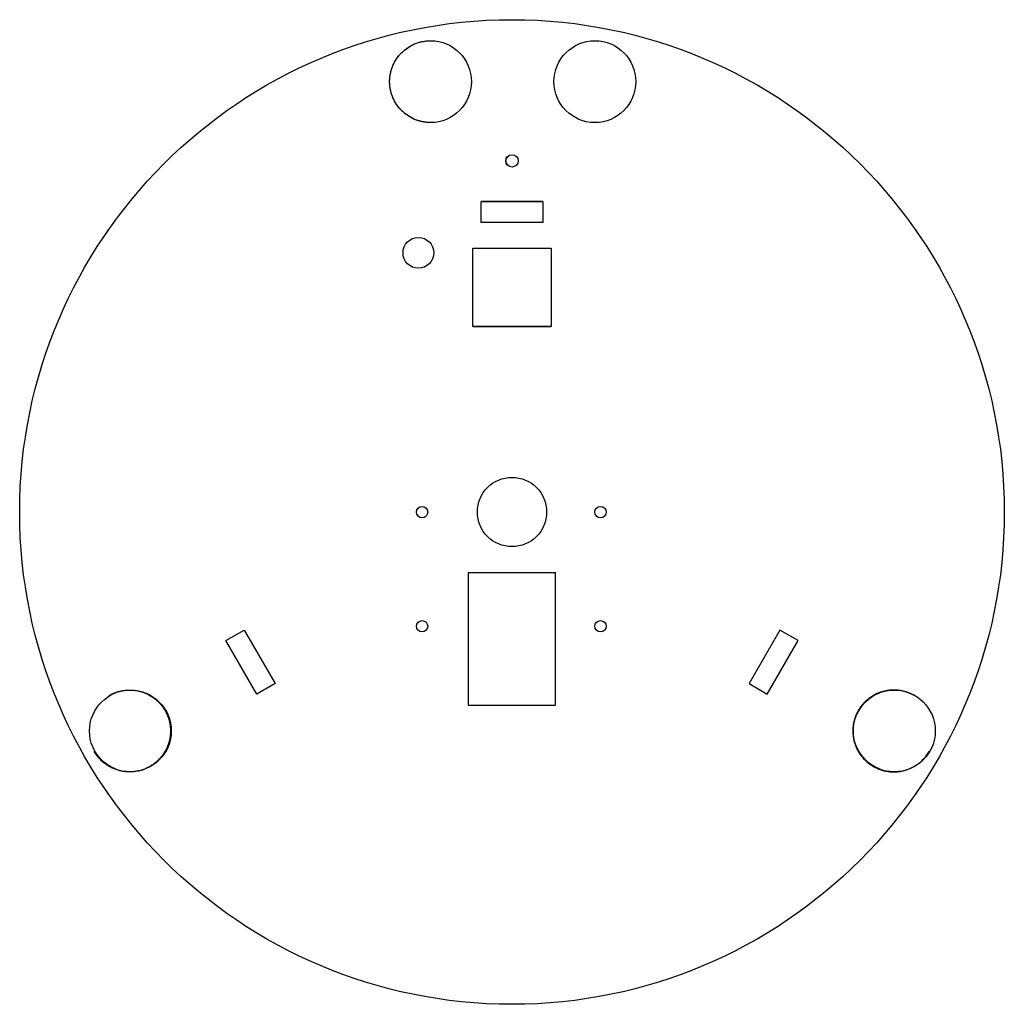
# Model space of a CAD drawing. Header units: millimetres. Extents: x -155 to 165, y -163 to 157.
import ezdxf

# ---------------------------------------------------------------- set-up
doc = ezdxf.new("R2010")
doc.units = ezdxf.units.MM
doc.layers.get('0').update_dxf_attribs({"linetype": 'CONTINUOUS'})

msp = doc.modelspace()

# ---------------------------------------------------------------- linework, layer by layer
for p, q in [((14.63, 97.97), (-5.47, 97.97)), ((-8.18, 57.32), (17.32, 57.32)), ((18.82, -22.73), (-9.68, -22.73)), ((-9.68, -22.73), (-9.68, -65.68)), ((97.55, -44.71), (91.67, -41.31))]:
    msp.add_line(p, q)
for points in [[(-5.47, 91.17), (-5.47, 97.97), (14.63, 97.97), (14.63, 91.17)], [(-8.18, 57.32), (-8.18, 82.82), (17.32, 82.82), (17.32, 57.32)], [(18.74, -22.73), (-9.68, -22.73), (-9.68, -65.69), (18.74, -65.69)], [(-88.38, -44.71), (-82.49, -41.31), (-72.44, -58.72), (-78.33, -62.12)], [(97.55, -44.71), (91.67, -41.31), (81.62, -58.72), (87.5, -62.12)]]:
    msp.add_lwpolyline(points, close=True)
for centre, radius in [((4.57, -2.93), 160), ((4.57, -2.93), 160), ((-21.89, 136.94), 13.3), ((31.51, 136.94), 13.3), ((4.58, 111.17), 2.01), ((4.58, 111.17), 2), ((-25.85, 81.3), 5), ((-25.85, 81.3), 5), ((4.57, -2.93), 11.25), ((4.57, -2.93), 11.25), ((-24.65, -2.96), 1.85), ((-24.65, -2.96), 1.85), ((33.35, -2.96), 1.85), ((33.35, -2.96), 1.85), ((-24.65, -40.06), 1.85), ((-24.65, -40.06), 1.85), ((33.35, -40.06), 1.85), ((33.35, -40.06), 1.85), ((-119.45, -74.09), 13.3), ((128.83, -74.08), 13.3)]:
    msp.add_circle(centre, radius)
for points, knots in [([(-21.89, 123.64), (-21.89, 123.64), (-21.89, 123.64), (-21.89, 123.64), (-21.89, 123.64), (-21.89, 123.64), (-21.89, 123.64), (-21.89, 123.64), (-21.89, 123.64), (-21.89, 123.64), (-21.89, 123.64), (-21.89, 123.64), (-21.89, 123.64), (-21.9, 123.64), (-21.9, 123.64), (-21.9, 123.64), (-21.9, 123.64), (-21.9, 123.64), (-21.91, 123.64), (-21.91, 123.64), (-21.91, 123.64), (-21.92, 123.64), (-21.92, 123.64), (-21.93, 123.64), (-21.94, 123.64), (-21.94, 123.64), (-21.95, 123.64), (-21.97, 123.64), (-21.98, 123.64), (-21.99, 123.64), (-22, 123.64), (-22.02, 123.64), (-22.04, 123.64), (-22.06, 123.64), (-22.08, 123.64), (-22.11, 123.64), (-22.15, 123.64), (-22.19, 123.65), (-22.23, 123.65), (-22.28, 123.65), (-22.32, 123.65), (-22.36, 123.65), (-22.42, 123.65), (-22.49, 123.66), (-22.57, 123.66), (-22.66, 123.66), (-22.74, 123.67), (-22.83, 123.67), (-22.94, 123.68), (-23.08, 123.69), (-23.25, 123.71), (-23.42, 123.73), (-23.58, 123.75), (-23.75, 123.77), (-23.92, 123.8), (-24.08, 123.82), (-24.3, 123.86), (-24.57, 123.91), (-24.89, 123.98), (-25.21, 124.06), (-25.53, 124.15), (-25.85, 124.24), (-26.16, 124.34), (-26.57, 124.48), (-27.07, 124.68), (-27.66, 124.95), (-28.23, 125.24), (-28.79, 125.56), (-29.33, 125.91), (-29.85, 126.28), (-30.35, 126.68), (-30.84, 127.09), (-31.45, 127.68), (-32.17, 128.47), (-32.94, 129.5), (-33.6, 130.59), (-34.17, 131.76), (-34.54, 132.78), (-34.78, 133.62), (-34.93, 134.26), (-35.04, 134.92), (-35.13, 135.58), (-35.18, 136.26), (-35.2, 136.94), (-35.18, 137.62), (-35.13, 138.3), (-35.04, 138.97), (-34.93, 139.62), (-34.78, 140.27), (-34.54, 141.11), (-34.17, 142.12), (-33.6, 143.29), (-32.94, 144.39), (-32.17, 145.41), (-31.31, 146.36), (-30.36, 147.22), (-29.34, 147.99), (-28.24, 148.66), (-27.07, 149.22), (-26.05, 149.59), (-25.21, 149.83), (-24.57, 149.98), (-23.91, 150.09), (-23.25, 150.18), (-22.57, 150.23), (-22.12, 150.24), (-21.89, 150.24)], [0, 0, 0, 0, 0.000008, 0.000017, 0.000034, 0.00005, 0.000067, 0.000101, 0.000134, 0.000202, 0.000269, 0.000336, 0.000403, 0.000538, 0.000672, 0.000807, 0.001076, 0.001345, 0.001614, 0.001883, 0.002152, 0.002689, 0.003227, 0.003765, 0.004302, 0.005377, 0.006452, 0.007527, 0.008602, 0.009676, 0.01075, 0.012898, 0.015044, 0.017191, 0.019336, 0.02148, 0.025767, 0.030051, 0.034332, 0.038609, 0.042884, 0.047156, 0.051425, 0.059953, 0.068471, 0.076977, 0.085472, 0.093956, 0.102429, 0.119343, 0.136216, 0.153049, 0.169843, 0.186599, 0.203319, 0.220004, 0.236654, 0.269857, 0.302936, 0.3359, 0.368757, 0.401514, 0.434179, 0.466758, 0.531681, 0.596336, 0.660767, 0.725014, 0.789114, 0.853098, 0.916999, 0.980846, 1.044665, 1.172294, 1.300143, 1.428452, 1.557499, 1.687621, 1.75323, 1.819267, 1.885798, 1.952894, 2.020632, 2.089094, 2.157558, 2.225296, 2.292393, 2.358924, 2.424962, 2.490571, 2.620693, 2.749741, 2.87805, 3.005899, 3.133527, 3.261156, 3.389005, 3.517314, 3.646361, 3.776484, 3.842092, 3.90813, 3.974662, 4.041759, 4.109497, 4.17796, 4.17796, 4.17796, 4.17796]), ([(-126.36, -62.58), (-126.36, -62.58), (-126.36, -62.58), (-126.36, -62.58), (-126.36, -62.58), (-126.36, -62.58), (-126.36, -62.58), (-126.36, -62.58), (-126.36, -62.58), (-126.36, -62.58), (-126.35, -62.58), (-126.35, -62.57), (-126.35, -62.57), (-126.35, -62.57), (-126.34, -62.57), (-126.34, -62.57), (-126.33, -62.56), (-126.32, -62.56), (-126.32, -62.55), (-126.31, -62.55), (-126.3, -62.54), (-126.29, -62.54), (-126.27, -62.53), (-126.26, -62.52), (-126.24, -62.51), (-126.21, -62.49), (-126.19, -62.48), (-126.16, -62.47), (-126.14, -62.45), (-126.1, -62.43), (-126.06, -62.41), (-126.01, -62.38), (-125.96, -62.36), (-125.91, -62.33), (-125.84, -62.3), (-125.76, -62.25), (-125.66, -62.2), (-125.56, -62.15), (-125.46, -62.1), (-125.35, -62.05), (-125.25, -62.01), (-125.12, -61.94), (-124.94, -61.87), (-124.74, -61.78), (-124.53, -61.7), (-124.32, -61.62), (-124.11, -61.54), (-123.84, -61.45), (-123.49, -61.34), (-123.06, -61.22), (-122.64, -61.12), (-122.21, -61.03), (-121.78, -60.95), (-121.36, -60.89), (-120.93, -60.85), (-120.36, -60.81), (-119.64, -60.79), (-118.79, -60.82), (-117.94, -60.91), (-117.1, -61.05), (-116.27, -61.24), (-115.45, -61.49), (-114.65, -61.79), (-113.87, -62.14), (-113.12, -62.54), (-112.38, -62.98), (-111.68, -63.48), (-111.01, -64.03), (-110.36, -64.62), (-109.76, -65.26), (-109.19, -65.94), (-108.66, -66.67), (-108.35, -67.19), (-108.19, -67.45)], [0, 0, 0, 0, 0.000022, 0.000045, 0.00009, 0.000179, 0.000269, 0.000359, 0.000538, 0.000717, 0.000897, 0.001076, 0.001434, 0.001793, 0.002152, 0.002869, 0.003585, 0.004302, 0.005019, 0.005736, 0.007169, 0.008602, 0.010034, 0.011466, 0.014329, 0.017191, 0.020051, 0.02291, 0.025767, 0.028623, 0.034332, 0.040034, 0.045732, 0.051425, 0.057112, 0.068471, 0.07981, 0.091129, 0.102429, 0.11371, 0.124972, 0.136216, 0.158651, 0.181018, 0.203319, 0.225557, 0.247735, 0.269856, 0.313935, 0.357814, 0.401511, 0.445043, 0.488428, 0.531679, 0.574812, 0.617839, 0.703612, 0.789103, 0.874389, 0.959544, 1.044634, 1.129724, 1.214879, 1.300165, 1.385656, 1.47143, 1.557578, 1.644202, 1.731421, 1.819366, 1.908189, 1.998062, 2.089174, 2.089174, 2.089174, 2.089174]), ([(135.29, -62.58), (135.29, -62.58), (135.29, -62.58), (135.29, -62.58), (135.29, -62.58), (135.29, -62.58), (135.29, -62.58), (135.29, -62.58), (135.29, -62.58), (135.29, -62.58), (135.28, -62.58), (135.28, -62.57), (135.28, -62.57), (135.28, -62.57), (135.27, -62.57), (135.27, -62.57), (135.26, -62.56), (135.25, -62.56), (135.25, -62.55), (135.24, -62.55), (135.23, -62.54), (135.22, -62.54), (135.2, -62.53), (135.19, -62.52), (135.17, -62.51), (135.14, -62.49), (135.12, -62.48), (135.09, -62.47), (135.07, -62.45), (135.03, -62.43), (134.99, -62.41), (134.94, -62.38), (134.89, -62.36), (134.84, -62.33), (134.77, -62.3), (134.69, -62.25), (134.59, -62.2), (134.49, -62.15), (134.39, -62.1), (134.28, -62.05), (134.18, -62.01), (134.05, -61.94), (133.87, -61.87), (133.67, -61.78), (133.46, -61.7), (133.25, -61.62), (133.05, -61.54), (132.77, -61.45), (132.42, -61.34), (131.99, -61.22), (131.57, -61.12), (131.14, -61.03), (130.72, -60.95), (130.29, -60.89), (129.86, -60.85), (129.29, -60.81), (128.57, -60.79), (127.72, -60.82), (126.87, -60.91), (126.03, -61.05), (125.2, -61.24), (124.38, -61.49), (123.58, -61.79), (122.8, -62.14), (122.05, -62.54), (121.32, -62.98), (120.61, -63.48), (119.94, -64.03), (119.29, -64.62), (118.69, -65.26), (118.12, -65.94), (117.59, -66.67), (117.28, -67.19), (117.12, -67.45)], [0, 0, 0, 0, 0.000022, 0.000045, 0.00009, 0.000179, 0.000269, 0.000359, 0.000538, 0.000717, 0.000897, 0.001076, 0.001434, 0.001793, 0.002152, 0.002869, 0.003585, 0.004302, 0.005019, 0.005736, 0.007169, 0.008602, 0.010034, 0.011466, 0.014329, 0.017191, 0.020051, 0.02291, 0.025767, 0.028623, 0.034332, 0.040034, 0.045732, 0.051425, 0.057112, 0.068471, 0.07981, 0.091129, 0.102429, 0.11371, 0.124972, 0.136216, 0.158651, 0.181018, 0.203319, 0.225557, 0.247735, 0.269856, 0.313935, 0.357814, 0.401511, 0.445043, 0.488428, 0.531679, 0.574812, 0.617839, 0.703612, 0.789103, 0.874389, 0.959544, 1.044634, 1.129724, 1.214879, 1.300165, 1.385656, 1.47143, 1.557578, 1.644202, 1.731421, 1.819366, 1.908189, 1.998062, 2.089174, 2.089174, 2.089174, 2.089174]), ([(-108.19, -67.45), (-108.19, -67.45), (-108.19, -67.45), (-108.19, -67.45), (-108.19, -67.45), (-108.19, -67.45), (-108.19, -67.45), (-108.19, -67.45), (-108.19, -67.45), (-108.19, -67.45), (-108.19, -67.45), (-108.19, -67.45), (-108.19, -67.45), (-108.19, -67.45), (-108.19, -67.45), (-108.19, -67.46), (-108.19, -67.46), (-108.19, -67.46), (-108.19, -67.46), (-108.18, -67.46), (-108.18, -67.47), (-108.18, -67.47), (-108.18, -67.48), (-108.17, -67.48), (-108.17, -67.49), (-108.17, -67.49), (-108.16, -67.5), (-108.16, -67.51), (-108.15, -67.52), (-108.15, -67.53), (-108.14, -67.54), (-108.13, -67.56), (-108.12, -67.58), (-108.11, -67.6), (-108.1, -67.62), (-108.08, -67.64), (-108.07, -67.67), (-108.05, -67.71), (-108.03, -67.75), (-108.01, -67.79), (-107.98, -67.82), (-107.96, -67.86), (-107.94, -67.91), (-107.91, -67.97), (-107.87, -68.05), (-107.83, -68.13), (-107.79, -68.2), (-107.75, -68.28), (-107.7, -68.38), (-107.64, -68.51), (-107.57, -68.66), (-107.5, -68.81), (-107.44, -68.97), (-107.37, -69.12), (-107.31, -69.28), (-107.25, -69.43), (-107.18, -69.64), (-107.09, -69.9), (-106.99, -70.22), (-106.89, -70.54), (-106.81, -70.85), (-106.73, -71.17), (-106.66, -71.49), (-106.58, -71.92), (-106.5, -72.45), (-106.44, -73.1), (-106.41, -73.74), (-106.41, -74.38), (-106.44, -75.02), (-106.5, -75.66), (-106.59, -76.29), (-106.71, -76.92), (-106.91, -77.75), (-107.23, -78.76), (-107.74, -79.94), (-108.36, -81.07), (-109.09, -82.14), (-109.78, -82.97), (-110.39, -83.6), (-110.87, -84.05), (-111.38, -84.48), (-111.92, -84.88), (-112.48, -85.27), (-113.06, -85.62), (-113.66, -85.95), (-114.27, -86.24), (-114.89, -86.5), (-115.51, -86.73), (-116.15, -86.92), (-116.99, -87.13), (-118.06, -87.32), (-119.35, -87.42), (-120.64, -87.39), (-121.91, -87.24), (-123.16, -86.96), (-124.38, -86.58), (-125.55, -86.07), (-126.68, -85.45), (-127.75, -84.72), (-128.58, -84.03), (-129.21, -83.42), (-129.66, -82.94), (-130.09, -82.43), (-130.5, -81.89), (-130.88, -81.33), (-131.12, -80.95), (-131.23, -80.75)], [0, 0, 0, 0, 0.000008, 0.000017, 0.000034, 0.00005, 0.000067, 0.000101, 0.000134, 0.000202, 0.000269, 0.000336, 0.000403, 0.000538, 0.000672, 0.000807, 0.001076, 0.001345, 0.001614, 0.001883, 0.002152, 0.002689, 0.003227, 0.003765, 0.004302, 0.005377, 0.006452, 0.007527, 0.008601, 0.009676, 0.01075, 0.012897, 0.015044, 0.01719, 0.019336, 0.02148, 0.025767, 0.030051, 0.034331, 0.038609, 0.042883, 0.047155, 0.051424, 0.059953, 0.06847, 0.076976, 0.085471, 0.093955, 0.102428, 0.119342, 0.136215, 0.153047, 0.169841, 0.186597, 0.203317, 0.220001, 0.236652, 0.269854, 0.302933, 0.335897, 0.368753, 0.40151, 0.434175, 0.466754, 0.531676, 0.596331, 0.660762, 0.725008, 0.789107, 0.853092, 0.916993, 0.980839, 1.044658, 1.172287, 1.300136, 1.428445, 1.557492, 1.687615, 1.753224, 1.819262, 1.885793, 1.95289, 2.020628, 2.089092, 2.157555, 2.225293, 2.29239, 2.358922, 2.42496, 2.490569, 2.620691, 2.749739, 2.878048, 3.005897, 3.133526, 3.261155, 3.389004, 3.517312, 3.646359, 3.77648, 3.842089, 3.908126, 3.974657, 4.041752, 4.109489, 4.177951, 4.177951, 4.177951, 4.177951]), ([(117.12, -67.45), (117.12, -67.45), (117.12, -67.45), (117.12, -67.45), (117.12, -67.45), (117.12, -67.45), (117.12, -67.45), (117.12, -67.45), (117.12, -67.45), (117.12, -67.45), (117.12, -67.45), (117.12, -67.45), (117.12, -67.45), (117.12, -67.45), (117.12, -67.45), (117.12, -67.46), (117.12, -67.46), (117.12, -67.46), (117.12, -67.46), (117.11, -67.46), (117.11, -67.47), (117.11, -67.47), (117.11, -67.48), (117.11, -67.48), (117.1, -67.49), (117.1, -67.49), (117.09, -67.5), (117.09, -67.51), (117.08, -67.52), (117.08, -67.53), (117.07, -67.54), (117.06, -67.56), (117.05, -67.58), (117.04, -67.6), (117.03, -67.62), (117.01, -67.64), (117, -67.67), (116.98, -67.71), (116.96, -67.75), (116.94, -67.79), (116.92, -67.82), (116.9, -67.86), (116.87, -67.91), (116.84, -67.97), (116.8, -68.05), (116.76, -68.13), (116.72, -68.2), (116.68, -68.28), (116.63, -68.38), (116.57, -68.51), (116.5, -68.66), (116.44, -68.81), (116.37, -68.97), (116.31, -69.12), (116.24, -69.28), (116.18, -69.43), (116.11, -69.64), (116.02, -69.9), (115.92, -70.22), (115.82, -70.54), (115.74, -70.85), (115.66, -71.17), (115.59, -71.49), (115.52, -71.92), (115.44, -72.45), (115.37, -73.1), (115.34, -73.74), (115.34, -74.38), (115.37, -75.02), (115.43, -75.66), (115.52, -76.29), (115.64, -76.92), (115.84, -77.75), (116.17, -78.76), (116.67, -79.94), (117.29, -81.07), (118.02, -82.14), (118.71, -82.97), (119.32, -83.6), (119.8, -84.05), (120.31, -84.48), (120.85, -84.88), (121.41, -85.27), (121.99, -85.62), (122.59, -85.95), (123.2, -86.24), (123.82, -86.5), (124.44, -86.73), (125.08, -86.92), (125.92, -87.13), (126.99, -87.32), (128.28, -87.42), (129.57, -87.39), (130.84, -87.24), (132.09, -86.96), (133.31, -86.58), (134.49, -86.07), (135.61, -85.45), (136.68, -84.72), (137.51, -84.03), (138.14, -83.42), (138.59, -82.94), (139.02, -82.43), (139.43, -81.89), (139.81, -81.33), (140.05, -80.95), (140.16, -80.75)], [0, 0, 0, 0, 0.000008, 0.000017, 0.000034, 0.00005, 0.000067, 0.000101, 0.000134, 0.000202, 0.000269, 0.000336, 0.000403, 0.000538, 0.000672, 0.000807, 0.001076, 0.001345, 0.001614, 0.001883, 0.002152, 0.002689, 0.003227, 0.003765, 0.004302, 0.005377, 0.006452, 0.007527, 0.008601, 0.009676, 0.01075, 0.012897, 0.015044, 0.01719, 0.019336, 0.02148, 0.025767, 0.030051, 0.034331, 0.038609, 0.042883, 0.047155, 0.051424, 0.059953, 0.06847, 0.076976, 0.085471, 0.093955, 0.102428, 0.119342, 0.136215, 0.153047, 0.169841, 0.186597, 0.203317, 0.220001, 0.236652, 0.269854, 0.302933, 0.335897, 0.368753, 0.40151, 0.434175, 0.466754, 0.531676, 0.596331, 0.660762, 0.725008, 0.789107, 0.853092, 0.916993, 0.980839, 1.044658, 1.172287, 1.300136, 1.428445, 1.557492, 1.687615, 1.753224, 1.819262, 1.885793, 1.95289, 2.020628, 2.089092, 2.157555, 2.225293, 2.29239, 2.358922, 2.42496, 2.490569, 2.620691, 2.749739, 2.878048, 3.005897, 3.133526, 3.261155, 3.389004, 3.517312, 3.646359, 3.77648, 3.842089, 3.908126, 3.974657, 4.041752, 4.109489, 4.177951, 4.177951, 4.177951, 4.177951])]:
    msp.add_open_spline(points, degree=3, knots=knots)

doc.saveas('drawing.dxf')
